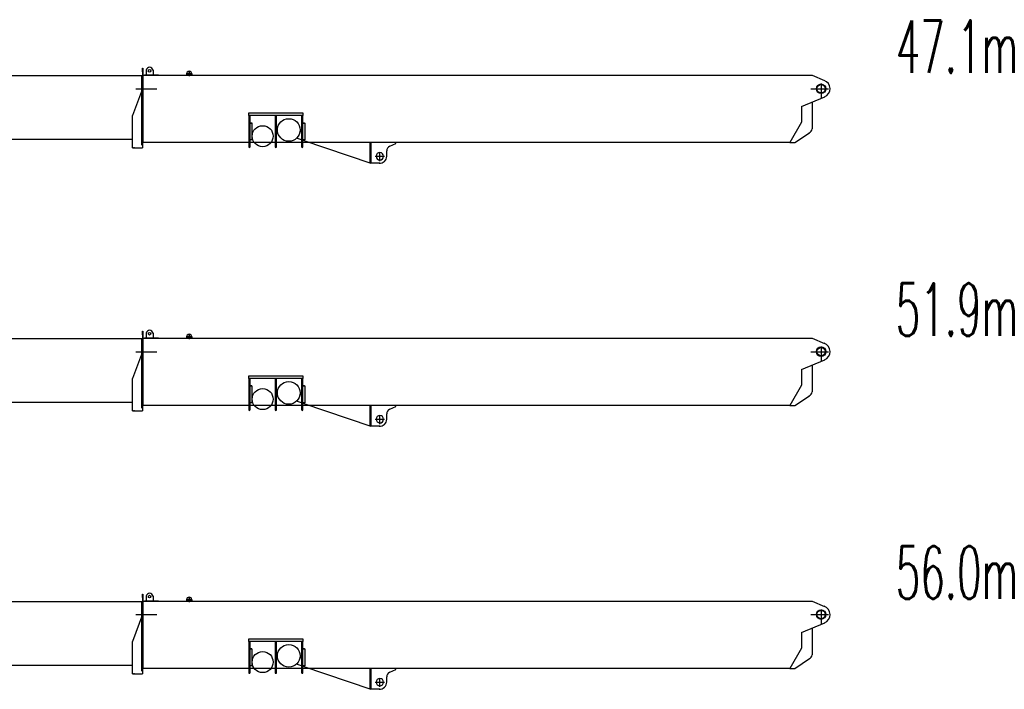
# Model space of a CAD drawing. Extents: x 13545 to 73484, y 3406 to 58416.
# Tile 4 of 10: x 54760 to 73484, y 3580 to 16312. Entities that reach past the tile are written whole.
import ezdxf
from ezdxf.enums import TextEntityAlignment as Align

# ---------------------------------------------------------------- set-up
doc = ezdxf.new("R2010")
doc.units = 0
doc.header["$LTSCALE"] = 50
doc.header["$MEASUREMENT"] = 0
doc.linetypes.add('CENTER', pattern=[50.5, 30, -9, 2.5, -9])
doc.linetypes.add('HIDDEN', pattern=[12.6, 8.4, -4.2])
doc.layers.get('0').update_dxf_attribs({"linetype": 'CONTINUOUS'})
for name, color, linetype in [('1', 7, 'CONTINUOUS'), ('11', 7, 'CONTINUOUS'), ('2', 7, 'CONTINUOUS')]:
    doc.layers.add(name, color=color, linetype=linetype)
doc.styles.get("Standard").update_dxf_attribs({"font": 'txt', "bigfont": 'bigfont'})

# ---------------------------------------------------------------- blocks, each defined once
blk = doc.blocks.new('*G152152')
at = {"layer": '1', "color": 7, "linetype": 'CONTINUOUS'}
for p, q in [((57933, 15281.002682), (57933, 15256.002682)), ((58033, 15281.002682), (58033, 15256.002682))]:
    blk.add_line(p, q, dxfattribs=at)
blk = doc.blocks.new('*G156156')
at = {"layer": '1', "color": 7, "linetype": 'CONTINUOUS'}
for centre, radius, start, end in [((61609.998322, 13714.663519), 69.996643, 179.498749, -90.5), ((61610.001387, 13714.665018), 69.998169, -90.502495, -0.5)]:
    blk.add_arc(centre, radius, start, end, dxfattribs=at)
blk = doc.blocks.new('*G155155')
at = {"color": 7, "linetype": 'CONTINUOUS'}
blk.add_blockref('*G156156', (0, 0), dxfattribs=at)
blk = doc.blocks.new('*G154154')
at = {"color": 7, "linetype": 'CONTINUOUS'}
blk.add_blockref('*G155155', (0, 0), dxfattribs=at)
blk = doc.blocks.new('*G153153')
at = {"color": 7, "linetype": 'CONTINUOUS'}
blk.add_blockref('*G154154', (0, 0), dxfattribs=at)
blk = doc.blocks.new('*G160160')
at = {"layer": '1', "color": 7, "linetype": 'CONTINUOUS'}
for centre, radius, start, end in [((61610.004237, 13715.341243), 69.996643, 89.5, 179.501251), ((61610.007275, 13715.339691), 69.998169, -0.5, 89.502495)]:
    blk.add_arc(centre, radius, start, end, dxfattribs=at)
blk = doc.blocks.new('*G159159')
at = {"color": 7, "linetype": 'CONTINUOUS'}
blk.add_blockref('*G160160', (0, 0), dxfattribs=at)
blk = doc.blocks.new('*G158158')
at = {"color": 7, "linetype": 'CONTINUOUS'}
blk.add_blockref('*G159159', (0, 0), dxfattribs=at)
blk = doc.blocks.new('*G157157')
at = {"color": 7, "linetype": 'CONTINUOUS'}
blk.add_blockref('*G158158', (0, 0), dxfattribs=at)
blk = doc.blocks.new('*G161161')
at = {"layer": '1', "color": 7, "linetype": 'CONTINUOUS'}
for p, q in [((69833, 15256), (70065.309933, 15156.954174)), ((69629, 14663), (70068.842056, 14844.562645)), ((69629, 14663), (69629, 14365.130295)), ((69833, 14747.209273), (69833, 14237.119387)), ((69629, 14365.130295), (69406, 13977)), ((69500, 13977), (69780.300775, 14162.911492)), ((69406, 13977), (69500, 13977))]:
    blk.add_line(p, q, dxfattribs=at)
at = {"layer": '1', "color": 7, "linetype": 'CENTER'}
for p, q in [((69802.978702, 15000), (70139.404435, 15000)), ((70000, 15098.221393), (70000, 14816.145295))]:
    blk.add_line(p, q, dxfattribs=at)
at = {"layer": '1', "color": 7, "linetype": 'CONTINUOUS'}
for centre, radius, start, end in [((70000, 15000), 170, -67.335502, 68.846255), ((69725, 14258), 110, -64.017161, -10.942499)]:
    blk.add_arc(centre, radius, start, end, dxfattribs=at)
blk = doc.blocks.new('*G162162')
at = {"layer": '1', "color": 7, "linetype": 'CONTINUOUS'}
for p, q in [((59114.895612, 14538.540862), (60146.893692, 14538.542358)), ((59114.895684, 14488.540484), (59114.895612, 14538.540862)), ((60146.89375, 14488.540453), (59114.895684, 14488.540484)), ((59114.895684, 14488.540484), (59114.895854, 13897.812117)), ((59142.894205, 13897.689854), (59142.8951, 14488.540286)), ((59616.89539, 14488.540564), (59616.895573, 13897.813723)), ((59644.894687, 13897.691454), (59644.895569, 14488.54036)), ((60118.894333, 14488.54065), (60118.894516, 13897.81381)), ((60146.892867, 13897.691547), (60146.89375, 14488.540453)), ((60146.893692, 14538.542358), (60146.89375, 14488.540453)), ((59142.89562, 14351.950608), (59172.992435, 14351.687957)), ((59172.959812, 14347.949696), (59142.897328, 14348.212048)), ((59142.897683, 14027.830888), (59143.123161, 14347.949142)), ((59143.123161, 14347.949142), (59175.891688, 14347.663175)), ((59172.992435, 14351.687957), (59172.959812, 14347.949696)), ((59175.891688, 14347.663175), (59175.894321, 14027.542931)), ((60146.893687, 14347.949773), (60179.891087, 14347.661809)), ((60146.894283, 14351.952301), (60176.991861, 14351.689643)), ((60176.959224, 14347.949857), (60146.895977, 14348.212215)), ((60176.991861, 14351.689643), (60176.959224, 14347.949857)), ((60179.891087, 14347.661809), (60179.893733, 14027.543091)), ((59175.894321, 14027.542931), (59142.897683, 14027.830888)), ((60179.893733, 14027.543091), (60146.896333, 14027.831055))]:
    blk.add_line(p, q, dxfattribs=at)
for centre, radius in [((59876.001689, 14215.318743), 215.001134), ((59379.886418, 14097.339846), 200.000752)]:
    blk.add_circle(centre, radius, dxfattribs=at)
for centre, radius, start, end in [((59128.894799, 13897.812025), 13.998945, 179.999634, -0.5), ((59630.894518, 13897.813631), 13.998945, 179.999634, -0.5), ((60132.894225, 13897.813711), 13.999708, 179.999619, -0.49997)]:
    blk.add_arc(centre, radius, start, end, dxfattribs=at)
blk = doc.blocks.new('*G164164')
at = {"layer": '1', "color": 7, "linetype": 'CONTINUOUS'}
for p, q in [((60118.894228, 14029.27176), (60025.641322, 14060.938486)), ((60118.894716, 14180.315105), (60088.136458, 14180.583528)), ((60179.894077, 14180.318375), (60179.893733, 14027.543091)), ((60146.89557, 14027.831061), (60146.82537, 14019.786934)), ((60146.82537, 14019.786934), (61434.315764, 13582.579473)), ((60179.893733, 14027.543091), (60146.89557, 14027.831061)), ((61426.267522, 13593.507261), (61426.26748, 13914.306297))]:
    blk.add_line(p, q, dxfattribs=at)
blk = doc.blocks.new('*G165165')
at = {"layer": '1', "color": 7, "linetype": 'HIDDEN'}
for p, q in [((61426.26748, 13914.306297), (61426.267422, 13964.308202)), ((61426.267422, 13964.308202), (61434.263486, 13964.238421)), ((61434.263486, 13964.238421), (61434.264156, 13914.306704))]:
    blk.add_line(p, q, dxfattribs=at)
at = {"layer": '1', "color": 7, "linetype": 'CONTINUOUS'}
for p, q in [((61426.272088, 13680.441151), (61426.272057, 13914.306257)), ((61434.268733, 13914.306665), (61434.268991, 13582.441735))]:
    blk.add_line(p, q, dxfattribs=at)
blk = doc.blocks.new('*G166166')
at = {"layer": '1', "color": 7, "linetype": 'CONTINUOUS'}
for p, q in [((61434.268733, 13914.306665), (61434.268915, 13680.371364)), ((61797.295532, 13906.786587), (61910.265472, 13959.304661)), ((61910.265472, 13959.304661), (61910.265472, 13977.002231)), ((61740.433364, 13715.306225), (61740.265756, 13816.487993))]:
    blk.add_line(p, q, dxfattribs=at)
for centre, radius, start, end in [((61840.274102, 13816.483491), 100.008247, 114.932701, 179.995773), ((61606.404501, 13716.475877), 134.034142, -94.361595, -0.500427)]:
    blk.add_arc(centre, radius, start, end, dxfattribs=at)
blk = doc.blocks.new('*G163163')
at = {"color": 7, "linetype": 'CONTINUOUS'}
for name in ['*G164164', '*G165165', '*G166166']:
    blk.add_blockref(name, (0, 0), dxfattribs=at)
blk = doc.blocks.new('*G168168')
at = {"layer": '1', "color": 7, "linetype": 'CONTINUOUS'}
blk.add_circle((70000.003876, 15000.31965), 89.995178, dxfattribs=at)
blk = doc.blocks.new('*G169169')
at = {"layer": '1', "color": 7, "linetype": 'CONTINUOUS'}
blk.add_circle((70000.003876, 15000.31965), 79.997241, dxfattribs=at)
blk = doc.blocks.new('*G170170')
at = {"layer": '1', "color": 7, "linetype": 'CONTINUOUS'}
for p, q in [((58264.771965, 15256.002684), (69629.007776, 15256.002199)), ((69629.007776, 15256.002199), (69832.743254, 15256.001943))]:
    blk.add_line(p, q, dxfattribs=at)
blk = doc.blocks.new('*G167167')
at = {"color": 7, "linetype": 'CONTINUOUS'}
for name in ['*G170170', '*G168168', '*G169169']:
    blk.add_blockref(name, (0, 0), dxfattribs=at)
blk = doc.blocks.new('*G171171')
at = {"layer": '1', "color": 7, "linetype": 'CONTINUOUS'}
blk.add_line((56907, 13876.002371), (57093.964205, 13876.001454), dxfattribs=at)
blk = doc.blocks.new('*G172172')
at = {"layer": '1', "color": 7, "linetype": 'CONTINUOUS'}
blk.add_line((56944.050442, 13876.000727), (56923.963019, 13876.002071), dxfattribs=at)
blk = doc.blocks.new('*G173173')
at = {"layer": '1', "color": 7, "linetype": 'CONTINUOUS'}
for p, q in [((57093.963206, 15322.504545), (57093.963349, 15391.501311)), ((57093.963349, 15391.501311), (57101.960176, 15391.571065)), ((57093.963206, 15322.504545), (57093.963679, 15251.392824)), ((57093.96329, 15256.002651), (57093.964205, 13876.001398))]:
    blk.add_line(p, q, dxfattribs=at)
blk = doc.blocks.new('*G174174')
at = {"layer": '1', "color": 7, "linetype": 'CONTINUOUS'}
blk.add_line((57309.769624, 15256.002196), (57133.739066, 15256.003298), dxfattribs=at)
blk.add_circle((57230.963436, 15342.005581), 25.496163, dxfattribs=at)
blk.add_arc((57230.963436, 15342.005581), 64.996979, 7.711782, 172.529166, dxfattribs=at)
blk = doc.blocks.new('*G151151')
at = {"layer": '1', "color": 7, "linetype": 'CONTINUOUS'}
for p, q in [((57101.960176, 15391.571065), (57101.960176, 13977.002231)), ((57093.963649, 15256.002997), (58255.639998, 15256.003029)), ((57166.518204, 15350.456584), (57166.518204, 15256.003083)), ((57295.372558, 15350.727523), (57295.372558, 15256.003003)), ((58255.639998, 15256.003029), (58267.36059, 15255.900745)), ((57093.96346, 15000), (56907.000046, 14491.504041)), ((56907, 13876.002371), (56907.000046, 14491.504041)), ((69406, 13977.002231), (57093.964138, 13977.002231)), ((61606.404501, 13582.441735), (61434.268991, 13582.441735))]:
    blk.add_line(p, q, dxfattribs=at)
at = {"layer": '1', "color": 7, "linetype": 'CENTER'}
for p, q in [((57073, 15256.002336), (57073, 13926.818118)), ((56967.192596, 14999.999685), (57367.192596, 14999.999685)), ((61519.745816, 13715), (61699.745816, 13715)), ((61610, 13624.170326), (61610, 13794.170326))]:
    blk.add_line(p, q, dxfattribs=at)
at = {"layer": '1', "color": 7, "linetype": 'HIDDEN'}
blk.add_line((57398.808045, 15256.001871), (57149.532496, 15256.00128), dxfattribs=at)
at = {"layer": '2', "color": 7, "linetype": 'CONTINUOUS'}
for p, q in [((57932.054619, 15281.002682), (58038.986495, 15281.002682)), ((57983, 15324.434211), (57983, 15238.681788))]:
    blk.add_line(p, q, dxfattribs=at)
blk.add_circle((57983, 15281.002682), 20, dxfattribs=at)
blk.add_arc((57983, 15281.002682), 50, 0, 180, dxfattribs=at)
at = {"color": 7, "linetype": 'CONTINUOUS'}
for name in ['*G173173', '*G174174', '*G152152', '*G167167', '*G161161', '*G162162', '*G163163', '*G171171', '*G172172', '*G153153', '*G157157']:
    blk.add_blockref(name, (0, 0), dxfattribs=at)
blk = doc.blocks.new('*G175175')
at = {"layer": '2', "color": 7, "linetype": 'CONTINUOUS'}
for p, q in [((47390.995214, 15305.048618), (47390.995672, 15370.933996)), ((47391.497842, 15370.933994), (47399.498483, 15370.864173)), ((47398.996313, 15370.864175), (47398.997218, 15305.047452)), ((47493.000547, 15364.236775), (47492.994714, 15204.017424)), ((47562.999388, 15204.015945), (47562.999477, 15363.931091)), ((47451.125595, 15302.034269), (47389.997329, 15302.033363)), ((47391.009176, 14972.456791), (47390.995977, 15305.048611)), ((47398.996618, 15304.97879), (47398.997402, 14973.018817)), ((47398.996625, 15302.033327), (47485.002367, 15302.032991)), ((47398.997444, 15305.073391), (47398.997218, 15305.047452)), ((47398.997218, 15305.047452), (47398.997527, 15204.016686)), ((57072.997721, 15243.081343), (47399.499534, 15242.990643)), ((47485.002367, 15302.032991), (47485.001834, 15005.053268)), ((47492.966828, 15005.053268), (47493.003776, 15305.048324)), ((47492.994714, 15204.017502), (47562.99935, 15204.016793)), ((47562.999629, 15207.633262), (47492.994846, 15207.632514)), ((47243.000221, 14511.049057), (47373, 15005.052953)), ((47390.998875, 13929.066924), (47390.998938, 14972.456791)), ((47398.997227, 14973.018817), (47398.997227, 13929.06704)), ((47242.999449, 14511.049057), (47412.998761, 14511.050232)), ((47243.000221, 14511.137555), (47242.999728, 13952.069336)), ((47390.998911, 14519.045864), (47390.929123, 14511.049037)), ((47242.999728, 13952.069336), (47242.99889, 13929.067368)), ((47242.99889, 13929.067368), (47398.997227, 13929.06704)), ((47242.999728, 13952.069336), (47242.999321, 13912.068426)), ((47253.001405, 13929.067056), (47273.001093, 13929.066478)), ((47340.782457, 13929.067023), (47394.999761, 13929.066916)), ((56907.000012, 14034.0556), (47398.997227, 14033.995129))]:
    blk.add_line(p, q, dxfattribs=at)
at = {"layer": '2', "color": 7, "linetype": 'CENTER'}
for p, q in [((47320.536034, 15000), (47454.621684, 15000)), ((47371, 15163.289601), (47371, 13965.052953))]:
    blk.add_line(p, q, dxfattribs=at)
at = {"layer": '2', "color": 7, "linetype": 'CONTINUOUS'}
for radius in [22.501471, 15.000916]:
    blk.add_circle((47527.998637, 15316.934017), radius, dxfattribs=at)
blk.add_arc((47527.999062, 15363.931347), 35.000415, -0.000407, 179.5, dxfattribs=at)
blk = doc.blocks.new('*G178178')
at = {"layer": '1', "color": 7, "linetype": 'CONTINUOUS'}
for p, q in [((57933, 10281.002682), (57933, 10256.002682)), ((58033, 10281.002682), (58033, 10256.002682))]:
    blk.add_line(p, q, dxfattribs=at)
blk = doc.blocks.new('*G182182')
at = {"layer": '1', "color": 7, "linetype": 'CONTINUOUS'}
for centre, radius, start, end in [((61609.998322, 8714.663519), 69.996643, 179.498749, -90.5), ((61610.001387, 8714.665018), 69.998169, -90.502495, -0.5)]:
    blk.add_arc(centre, radius, start, end, dxfattribs=at)
blk = doc.blocks.new('*G181181')
at = {"color": 7, "linetype": 'CONTINUOUS'}
blk.add_blockref('*G182182', (0, 0), dxfattribs=at)
blk = doc.blocks.new('*G180180')
at = {"color": 7, "linetype": 'CONTINUOUS'}
blk.add_blockref('*G181181', (0, 0), dxfattribs=at)
blk = doc.blocks.new('*G179179')
at = {"color": 7, "linetype": 'CONTINUOUS'}
blk.add_blockref('*G180180', (0, 0), dxfattribs=at)
blk = doc.blocks.new('*G186186')
at = {"layer": '1', "color": 7, "linetype": 'CONTINUOUS'}
for centre, radius, start, end in [((61610.004237, 8715.341243), 69.996643, 89.5, 179.501251), ((61610.007275, 8715.339691), 69.998169, -0.5, 89.502495)]:
    blk.add_arc(centre, radius, start, end, dxfattribs=at)
blk = doc.blocks.new('*G185185')
at = {"color": 7, "linetype": 'CONTINUOUS'}
blk.add_blockref('*G186186', (0, 0), dxfattribs=at)
blk = doc.blocks.new('*G184184')
at = {"color": 7, "linetype": 'CONTINUOUS'}
blk.add_blockref('*G185185', (0, 0), dxfattribs=at)
blk = doc.blocks.new('*G183183')
at = {"color": 7, "linetype": 'CONTINUOUS'}
blk.add_blockref('*G184184', (0, 0), dxfattribs=at)
blk = doc.blocks.new('*G187187')
at = {"layer": '1', "color": 7, "linetype": 'CONTINUOUS'}
for p, q in [((69833, 10256), (70065.309933, 10156.954174)), ((69629, 9663), (70068.842056, 9844.562645)), ((69833, 9747.209273), (69833, 9237.119387)), ((69629, 9663), (69629, 9365.130295)), ((69629, 9365.130295), (69406, 8977)), ((69500, 8977), (69780.300775, 9162.911492)), ((69406, 8977), (69500, 8977))]:
    blk.add_line(p, q, dxfattribs=at)
at = {"layer": '1', "color": 7, "linetype": 'CENTER'}
for p, q in [((69802.978702, 10000), (70139.404435, 10000)), ((70000, 10098.221393), (70000, 9816.145295))]:
    blk.add_line(p, q, dxfattribs=at)
at = {"layer": '1', "color": 7, "linetype": 'CONTINUOUS'}
for centre, radius, start, end in [((70000, 10000), 170, -67.335502, 68.846255), ((69725, 9258), 110, -64.017161, -10.942499)]:
    blk.add_arc(centre, radius, start, end, dxfattribs=at)
blk = doc.blocks.new('*G188188')
at = {"layer": '1', "color": 7, "linetype": 'CONTINUOUS'}
for p, q in [((59114.895612, 9538.540862), (60146.893692, 9538.542358)), ((59114.895684, 9488.540484), (59114.895612, 9538.540862)), ((60146.89375, 9488.540453), (59114.895684, 9488.540484)), ((59114.895684, 9488.540484), (59114.895854, 8897.812117)), ((59142.894205, 8897.689854), (59142.8951, 9488.540286)), ((59616.89539, 9488.540564), (59616.895573, 8897.813723)), ((59644.894687, 8897.691454), (59644.895569, 9488.54036)), ((60118.894333, 9488.54065), (60118.894516, 8897.81381)), ((60146.892867, 8897.691547), (60146.89375, 9488.540453)), ((60146.893692, 9538.542358), (60146.89375, 9488.540453)), ((59142.89562, 9351.950608), (59172.992435, 9351.687957)), ((59172.959812, 9347.949696), (59142.897328, 9348.212048)), ((59142.897683, 9027.830888), (59143.123161, 9347.949142)), ((59143.123161, 9347.949142), (59175.891688, 9347.663175)), ((59172.992435, 9351.687957), (59172.959812, 9347.949696)), ((59175.891688, 9347.663175), (59175.894321, 9027.542931)), ((60146.893687, 9347.949773), (60179.891087, 9347.661809)), ((60146.894283, 9351.952301), (60176.991861, 9351.689643)), ((60176.959224, 9347.949857), (60146.895977, 9348.212215)), ((60176.991861, 9351.689643), (60176.959224, 9347.949857)), ((60179.891087, 9347.661809), (60179.893733, 9027.543091)), ((59175.894321, 9027.542931), (59142.897683, 9027.830888)), ((60179.893733, 9027.543091), (60146.896333, 9027.831055))]:
    blk.add_line(p, q, dxfattribs=at)
for centre, radius in [((59876.001689, 9215.318743), 215.001134), ((59379.886418, 9097.339846), 200.000752)]:
    blk.add_circle(centre, radius, dxfattribs=at)
for centre, radius, start, end in [((59128.894799, 8897.812025), 13.998945, 179.999634, -0.5), ((59630.894518, 8897.813631), 13.998945, 179.999634, -0.5), ((60132.894225, 8897.813711), 13.999708, 179.999619, -0.49997)]:
    blk.add_arc(centre, radius, start, end, dxfattribs=at)
blk = doc.blocks.new('*G190190')
at = {"layer": '1', "color": 7, "linetype": 'CONTINUOUS'}
for p, q in [((60118.894716, 9180.315105), (60088.136458, 9180.583528)), ((60179.894077, 9180.318375), (60179.893733, 9027.543091)), ((60118.894228, 9029.27176), (60025.641322, 9060.938486)), ((60146.89557, 9027.831061), (60146.82537, 9019.786934)), ((60146.82537, 9019.786934), (61434.315764, 8582.579473)), ((60179.893733, 9027.543091), (60146.89557, 9027.831061)), ((61426.267522, 8593.507261), (61426.26748, 8914.306297))]:
    blk.add_line(p, q, dxfattribs=at)
blk = doc.blocks.new('*G191191')
at = {"layer": '1', "color": 7, "linetype": 'HIDDEN'}
for p, q in [((61426.26748, 8914.306297), (61426.267422, 8964.308202)), ((61426.267422, 8964.308202), (61434.263486, 8964.238421)), ((61434.263486, 8964.238421), (61434.264156, 8914.306704))]:
    blk.add_line(p, q, dxfattribs=at)
at = {"layer": '1', "color": 7, "linetype": 'CONTINUOUS'}
for p, q in [((61426.272088, 8680.441151), (61426.272057, 8914.306257)), ((61434.268733, 8914.306665), (61434.268991, 8582.441735))]:
    blk.add_line(p, q, dxfattribs=at)
blk = doc.blocks.new('*G192192')
at = {"layer": '1', "color": 7, "linetype": 'CONTINUOUS'}
for p, q in [((61434.268733, 8914.306665), (61434.268915, 8680.371364)), ((61740.433364, 8715.306225), (61740.265756, 8816.487993)), ((61797.295532, 8906.786587), (61910.265472, 8959.304661)), ((61910.265472, 8959.304661), (61910.265472, 8977.002231))]:
    blk.add_line(p, q, dxfattribs=at)
for centre, radius, start, end in [((61840.274102, 8816.483491), 100.008247, 114.932701, 179.995773), ((61606.404501, 8716.475877), 134.034142, -94.361595, -0.500427)]:
    blk.add_arc(centre, radius, start, end, dxfattribs=at)
blk = doc.blocks.new('*G189189')
at = {"color": 7, "linetype": 'CONTINUOUS'}
for name in ['*G190190', '*G191191', '*G192192']:
    blk.add_blockref(name, (0, 0), dxfattribs=at)
blk = doc.blocks.new('*G194194')
at = {"layer": '1', "color": 7, "linetype": 'CONTINUOUS'}
blk.add_circle((70000.003876, 10000.31965), 89.995178, dxfattribs=at)
blk = doc.blocks.new('*G195195')
at = {"layer": '1', "color": 7, "linetype": 'CONTINUOUS'}
blk.add_circle((70000.003876, 10000.31965), 79.997241, dxfattribs=at)
blk = doc.blocks.new('*G196196')
at = {"layer": '1', "color": 7, "linetype": 'CONTINUOUS'}
for p, q in [((58264.771965, 10256.002684), (69629.007776, 10256.002199)), ((69629.007776, 10256.002199), (69832.743254, 10256.001943))]:
    blk.add_line(p, q, dxfattribs=at)
blk = doc.blocks.new('*G193193')
at = {"color": 7, "linetype": 'CONTINUOUS'}
for name in ['*G196196', '*G194194', '*G195195']:
    blk.add_blockref(name, (0, 0), dxfattribs=at)
blk = doc.blocks.new('*G197197')
at = {"layer": '1', "color": 7, "linetype": 'CONTINUOUS'}
blk.add_line((56907, 8876.002371), (57093.964205, 8876.001454), dxfattribs=at)
blk = doc.blocks.new('*G198198')
at = {"layer": '1', "color": 7, "linetype": 'CONTINUOUS'}
blk.add_line((56944.050442, 8876.000727), (56923.963019, 8876.002071), dxfattribs=at)
blk = doc.blocks.new('*G199199')
at = {"layer": '1', "color": 7, "linetype": 'CONTINUOUS'}
for p, q in [((57093.963206, 10322.504545), (57093.963349, 10391.501311)), ((57093.963206, 10322.504545), (57093.963679, 10251.392824)), ((57093.963349, 10391.501311), (57101.960176, 10391.571065)), ((57093.96329, 10256.002651), (57093.964205, 8876.001398))]:
    blk.add_line(p, q, dxfattribs=at)
blk = doc.blocks.new('*G200200')
at = {"layer": '1', "color": 7, "linetype": 'CONTINUOUS'}
blk.add_line((57309.769624, 10256.002196), (57133.739066, 10256.003298), dxfattribs=at)
blk.add_circle((57230.963436, 10342.005581), 25.496163, dxfattribs=at)
blk.add_arc((57230.963436, 10342.005581), 64.996979, 7.711782, 172.529166, dxfattribs=at)
blk = doc.blocks.new('*G177177')
at = {"layer": '1', "color": 7, "linetype": 'CONTINUOUS'}
for p, q in [((57101.960176, 10391.571065), (57101.960176, 8977.002231)), ((57166.518204, 10350.456584), (57166.518204, 10256.003083)), ((57295.372558, 10350.727523), (57295.372558, 10256.003003)), ((57093.963649, 10256.002997), (58255.639998, 10256.003029)), ((58255.639998, 10256.003029), (58267.36059, 10255.900745)), ((57093.96346, 10000), (56907.000046, 9491.504041)), ((56907, 8876.002371), (56907.000046, 9491.504041)), ((69406, 8977.002231), (57093.964138, 8977.002231)), ((61606.404501, 8582.441735), (61434.268991, 8582.441735))]:
    blk.add_line(p, q, dxfattribs=at)
at = {"layer": '1', "color": 7, "linetype": 'CENTER'}
for p, q in [((57073, 10256.002336), (57073, 8926.818118)), ((56967.192596, 9999.999685), (57367.192596, 9999.999685)), ((61519.745816, 8715), (61699.745816, 8715)), ((61610, 8624.170326), (61610, 8794.170326))]:
    blk.add_line(p, q, dxfattribs=at)
at = {"layer": '1', "color": 7, "linetype": 'HIDDEN'}
blk.add_line((57398.808045, 10256.001871), (57149.532496, 10256.00128), dxfattribs=at)
at = {"layer": '2', "color": 7, "linetype": 'CONTINUOUS'}
for p, q in [((57983, 10324.434211), (57983, 10238.681788)), ((57932.054619, 10281.002682), (58038.986495, 10281.002682))]:
    blk.add_line(p, q, dxfattribs=at)
blk.add_circle((57983, 10281.002682), 20, dxfattribs=at)
blk.add_arc((57983, 10281.002682), 50, 0, 180, dxfattribs=at)
at = {"color": 7, "linetype": 'CONTINUOUS'}
for name in ['*G199199', '*G200200', '*G178178', '*G193193', '*G187187', '*G188188', '*G189189', '*G197197', '*G198198', '*G179179', '*G183183']:
    blk.add_blockref(name, (0, 0), dxfattribs=at)
blk = doc.blocks.new('*G201201')
at = {"layer": '2', "color": 7, "linetype": 'CONTINUOUS'}
for p, q in [((47451.125595, 10302.034269), (47389.997329, 10302.033363)), ((47390.995214, 10305.048618), (47390.995672, 10370.933996)), ((47391.009176, 9972.456791), (47390.995977, 10305.048611)), ((47391.497842, 10370.933994), (47399.498483, 10370.864173)), ((47398.996313, 10370.864175), (47398.997218, 10305.047452)), ((47398.996618, 10304.97879), (47398.997402, 9973.018817)), ((47398.996625, 10302.033327), (47485.002367, 10302.032991)), ((47398.997444, 10305.073391), (47398.997218, 10305.047452)), ((47398.997218, 10305.047452), (47398.997527, 10204.016686)), ((47485.002367, 10302.032991), (47485.001834, 10005.053268)), ((47492.966828, 10005.053268), (47493.003776, 10305.048324)), ((47493.000547, 10364.236775), (47492.994714, 10204.017424)), ((47562.999388, 10204.015945), (47562.999477, 10363.931091)), ((57072.997721, 10243.081343), (47399.499534, 10242.990643)), ((47492.994714, 10204.017502), (47562.99935, 10204.016793)), ((47562.999629, 10207.633262), (47492.994846, 10207.632514)), ((47243.000221, 9511.049057), (47373, 10005.052953)), ((47390.998875, 8929.066924), (47390.998938, 9972.456791)), ((47398.997227, 9973.018817), (47398.997227, 8929.06704)), ((47242.999449, 9511.049057), (47412.998761, 9511.050232)), ((47243.000221, 9511.137555), (47242.999728, 8952.069336)), ((47390.998911, 9519.045864), (47390.929123, 9511.049037)), ((56907.000012, 9034.0556), (47398.997227, 9033.995129)), ((47242.999728, 8952.069336), (47242.99889, 8929.067368)), ((47242.99889, 8929.067368), (47398.997227, 8929.06704)), ((47242.999728, 8952.069336), (47242.999321, 8912.068426)), ((47253.001405, 8929.067056), (47273.001093, 8929.066478)), ((47340.782457, 8929.067023), (47394.999761, 8929.066916))]:
    blk.add_line(p, q, dxfattribs=at)
at = {"layer": '2', "color": 7, "linetype": 'CENTER'}
for p, q in [((47371, 10163.289601), (47371, 8965.052953)), ((47320.536034, 10000), (47454.621684, 10000))]:
    blk.add_line(p, q, dxfattribs=at)
at = {"layer": '2', "color": 7, "linetype": 'CONTINUOUS'}
for radius in [22.501471, 15.000916]:
    blk.add_circle((47527.998637, 10316.934017), radius, dxfattribs=at)
blk.add_arc((47527.999062, 10363.931347), 35.000415, -0.000407, 179.5, dxfattribs=at)
blk = doc.blocks.new('*G204204')
at = {"layer": '1', "color": 7, "linetype": 'CONTINUOUS'}
for p, q in [((57933, 5281.002682), (57933, 5256.002682)), ((58033, 5281.002682), (58033, 5256.002682))]:
    blk.add_line(p, q, dxfattribs=at)
blk = doc.blocks.new('*G208208')
at = {"layer": '1', "color": 7, "linetype": 'CONTINUOUS'}
for centre, radius, start, end in [((61609.998322, 3714.663519), 69.996643, 179.498749, -90.5), ((61610.001387, 3714.665018), 69.998169, -90.502495, -0.5)]:
    blk.add_arc(centre, radius, start, end, dxfattribs=at)
blk = doc.blocks.new('*G207207')
at = {"color": 7, "linetype": 'CONTINUOUS'}
blk.add_blockref('*G208208', (0, 0), dxfattribs=at)
blk = doc.blocks.new('*G206206')
at = {"color": 7, "linetype": 'CONTINUOUS'}
blk.add_blockref('*G207207', (0, 0), dxfattribs=at)
blk = doc.blocks.new('*G205205')
at = {"color": 7, "linetype": 'CONTINUOUS'}
blk.add_blockref('*G206206', (0, 0), dxfattribs=at)
blk = doc.blocks.new('*G212212')
at = {"layer": '1', "color": 7, "linetype": 'CONTINUOUS'}
for centre, radius, start, end in [((61610.004237, 3715.341243), 69.996643, 89.5, 179.501251), ((61610.007275, 3715.339691), 69.998169, -0.5, 89.502495)]:
    blk.add_arc(centre, radius, start, end, dxfattribs=at)
blk = doc.blocks.new('*G211211')
at = {"color": 7, "linetype": 'CONTINUOUS'}
blk.add_blockref('*G212212', (0, 0), dxfattribs=at)
blk = doc.blocks.new('*G210210')
at = {"color": 7, "linetype": 'CONTINUOUS'}
blk.add_blockref('*G211211', (0, 0), dxfattribs=at)
blk = doc.blocks.new('*G209209')
at = {"color": 7, "linetype": 'CONTINUOUS'}
blk.add_blockref('*G210210', (0, 0), dxfattribs=at)
blk = doc.blocks.new('*G213213')
at = {"layer": '1', "color": 7, "linetype": 'CONTINUOUS'}
for p, q in [((69833, 5256), (70065.309933, 5156.954174)), ((69629, 4663), (70068.842056, 4844.562645)), ((69833, 4747.209273), (69833, 4237.119387)), ((69629, 4663), (69629, 4365.130295)), ((69629, 4365.130295), (69406, 3977)), ((69500, 3977), (69780.300775, 4162.911492)), ((69406, 3977), (69500, 3977))]:
    blk.add_line(p, q, dxfattribs=at)
at = {"layer": '1', "color": 7, "linetype": 'CENTER'}
for p, q in [((70000, 5098.221393), (70000, 4816.145295)), ((69802.978702, 5000), (70139.404435, 5000))]:
    blk.add_line(p, q, dxfattribs=at)
at = {"layer": '1', "color": 7, "linetype": 'CONTINUOUS'}
for centre, radius, start, end in [((70000, 5000), 170, -67.335502, 68.846255), ((69725, 4258), 110, -64.017161, -10.942499)]:
    blk.add_arc(centre, radius, start, end, dxfattribs=at)
blk = doc.blocks.new('*G214214')
at = {"layer": '1', "color": 7, "linetype": 'CONTINUOUS'}
for p, q in [((59114.895612, 4538.540862), (60146.893692, 4538.542358)), ((59114.895684, 4488.540484), (59114.895612, 4538.540862)), ((60146.893692, 4538.542358), (60146.89375, 4488.540453)), ((60146.89375, 4488.540453), (59114.895684, 4488.540484)), ((59114.895684, 4488.540484), (59114.895854, 3897.812117)), ((59142.894205, 3897.689854), (59142.8951, 4488.540286)), ((59142.89562, 4351.950608), (59172.992435, 4351.687957)), ((59172.959812, 4347.949696), (59142.897328, 4348.212048)), ((59142.897683, 4027.830888), (59143.123161, 4347.949142)), ((59143.123161, 4347.949142), (59175.891688, 4347.663175)), ((59172.992435, 4351.687957), (59172.959812, 4347.949696)), ((59175.891688, 4347.663175), (59175.894321, 4027.542931)), ((59616.89539, 4488.540564), (59616.895573, 3897.813723)), ((59644.894687, 3897.691454), (59644.895569, 4488.54036)), ((60118.894333, 4488.54065), (60118.894516, 3897.81381)), ((60146.892867, 3897.691547), (60146.89375, 4488.540453)), ((60146.893687, 4347.949773), (60179.891087, 4347.661809)), ((60146.894283, 4351.952301), (60176.991861, 4351.689643)), ((60176.959224, 4347.949857), (60146.895977, 4348.212215)), ((60176.991861, 4351.689643), (60176.959224, 4347.949857)), ((60179.891087, 4347.661809), (60179.893733, 4027.543091)), ((59175.894321, 4027.542931), (59142.897683, 4027.830888)), ((60179.893733, 4027.543091), (60146.896333, 4027.831055))]:
    blk.add_line(p, q, dxfattribs=at)
for centre, radius in [((59876.001689, 4215.318743), 215.001134), ((59379.886418, 4097.339846), 200.000752)]:
    blk.add_circle(centre, radius, dxfattribs=at)
for centre, radius, start, end in [((59128.894799, 3897.812025), 13.998945, 179.999634, -0.5), ((59630.894518, 3897.813631), 13.998945, 179.999634, -0.5), ((60132.894225, 3897.813711), 13.999708, 179.999619, -0.49997)]:
    blk.add_arc(centre, radius, start, end, dxfattribs=at)
blk = doc.blocks.new('*G216216')
at = {"layer": '1', "color": 7, "linetype": 'CONTINUOUS'}
for p, q in [((60118.894716, 4180.315105), (60088.136458, 4180.583528)), ((60179.894077, 4180.318375), (60179.893733, 4027.543091)), ((60118.894228, 4029.27176), (60025.641322, 4060.938486)), ((60146.89557, 4027.831061), (60146.82537, 4019.786934)), ((60146.82537, 4019.786934), (61434.315764, 3582.579473)), ((60179.893733, 4027.543091), (60146.89557, 4027.831061)), ((61426.267522, 3593.507261), (61426.26748, 3914.306297))]:
    blk.add_line(p, q, dxfattribs=at)
blk = doc.blocks.new('*G217217')
at = {"layer": '1', "color": 7, "linetype": 'HIDDEN'}
for p, q in [((61426.26748, 3914.306297), (61426.267422, 3964.308202)), ((61426.267422, 3964.308202), (61434.263486, 3964.238421)), ((61434.263486, 3964.238421), (61434.264156, 3914.306704))]:
    blk.add_line(p, q, dxfattribs=at)
at = {"layer": '1', "color": 7, "linetype": 'CONTINUOUS'}
for p, q in [((61426.272088, 3680.441151), (61426.272057, 3914.306257)), ((61434.268733, 3914.306665), (61434.268991, 3582.441735))]:
    blk.add_line(p, q, dxfattribs=at)
blk = doc.blocks.new('*G218218')
at = {"layer": '1', "color": 7, "linetype": 'CONTINUOUS'}
for p, q in [((61797.295532, 3906.786587), (61910.265472, 3959.304661)), ((61910.265472, 3959.304661), (61910.265472, 3977.002231)), ((61434.268733, 3914.306665), (61434.268915, 3680.371364)), ((61740.433364, 3715.306225), (61740.265756, 3816.487993))]:
    blk.add_line(p, q, dxfattribs=at)
for centre, radius, start, end in [((61840.274102, 3816.483491), 100.008247, 114.932701, 179.995773), ((61606.404501, 3716.475877), 134.034142, -94.361595, -0.500427)]:
    blk.add_arc(centre, radius, start, end, dxfattribs=at)
blk = doc.blocks.new('*G215215')
at = {"color": 7, "linetype": 'CONTINUOUS'}
for name in ['*G216216', '*G217217', '*G218218']:
    blk.add_blockref(name, (0, 0), dxfattribs=at)
blk = doc.blocks.new('*G220220')
at = {"layer": '1', "color": 7, "linetype": 'CONTINUOUS'}
blk.add_circle((70000.003876, 5000.31965), 89.995178, dxfattribs=at)
blk = doc.blocks.new('*G221221')
at = {"layer": '1', "color": 7, "linetype": 'CONTINUOUS'}
blk.add_circle((70000.003876, 5000.31965), 79.997241, dxfattribs=at)
blk = doc.blocks.new('*G222222')
at = {"layer": '1', "color": 7, "linetype": 'CONTINUOUS'}
for p, q in [((58264.771965, 5256.002684), (69629.007776, 5256.002199)), ((69629.007776, 5256.002199), (69832.743254, 5256.001943))]:
    blk.add_line(p, q, dxfattribs=at)
blk = doc.blocks.new('*G219219')
at = {"color": 7, "linetype": 'CONTINUOUS'}
for name in ['*G222222', '*G220220', '*G221221']:
    blk.add_blockref(name, (0, 0), dxfattribs=at)
blk = doc.blocks.new('*G223223')
at = {"layer": '1', "color": 7, "linetype": 'CONTINUOUS'}
blk.add_line((56907, 3876.002371), (57093.964205, 3876.001454), dxfattribs=at)
blk = doc.blocks.new('*G224224')
at = {"layer": '1', "color": 7, "linetype": 'CONTINUOUS'}
blk.add_line((56944.050442, 3876.000727), (56923.963019, 3876.002071), dxfattribs=at)
blk = doc.blocks.new('*G225225')
at = {"layer": '1', "color": 7, "linetype": 'CONTINUOUS'}
for p, q in [((57093.963206, 5322.504545), (57093.963349, 5391.501311)), ((57093.963206, 5322.504545), (57093.963679, 5251.392824)), ((57093.96329, 5256.002651), (57093.964205, 3876.001398)), ((57093.963349, 5391.501311), (57101.960176, 5391.571065))]:
    blk.add_line(p, q, dxfattribs=at)
blk = doc.blocks.new('*G226226')
at = {"layer": '1', "color": 7, "linetype": 'CONTINUOUS'}
blk.add_line((57309.769624, 5256.002196), (57133.739066, 5256.003298), dxfattribs=at)
blk.add_circle((57230.963436, 5342.005581), 25.496163, dxfattribs=at)
blk.add_arc((57230.963436, 5342.005581), 64.996979, 7.711782, 172.529166, dxfattribs=at)
blk = doc.blocks.new('*G203203')
at = {"layer": '1', "color": 7, "linetype": 'CENTER'}
for p, q in [((57073, 5256.002336), (57073, 3926.818118)), ((56967.192596, 4999.999685), (57367.192596, 4999.999685)), ((61610, 3624.170326), (61610, 3794.170326)), ((61519.745816, 3715), (61699.745816, 3715))]:
    blk.add_line(p, q, dxfattribs=at)
at = {"layer": '1', "color": 7, "linetype": 'CONTINUOUS'}
for p, q in [((57093.963649, 5256.002997), (58255.639998, 5256.003029)), ((57101.960176, 5391.571065), (57101.960176, 3977.002231)), ((57166.518204, 5350.456584), (57166.518204, 5256.003083)), ((57295.372558, 5350.727523), (57295.372558, 5256.003003)), ((58255.639998, 5256.003029), (58267.36059, 5255.900745)), ((57093.96346, 5000), (56907.000046, 4491.504041)), ((56907, 3876.002371), (56907.000046, 4491.504041)), ((69406, 3977.002231), (57093.964138, 3977.002231)), ((61606.404501, 3582.441735), (61434.268991, 3582.441735))]:
    blk.add_line(p, q, dxfattribs=at)
at = {"layer": '1', "color": 7, "linetype": 'HIDDEN'}
blk.add_line((57398.808045, 5256.001871), (57149.532496, 5256.00128), dxfattribs=at)
at = {"layer": '2', "color": 7, "linetype": 'CONTINUOUS'}
for p, q in [((57932.054619, 5281.002682), (58038.986495, 5281.002682)), ((57983, 5324.434211), (57983, 5238.681788))]:
    blk.add_line(p, q, dxfattribs=at)
blk.add_circle((57983, 5281.002682), 20, dxfattribs=at)
blk.add_arc((57983, 5281.002682), 50, 0, 180, dxfattribs=at)
at = {"color": 7, "linetype": 'CONTINUOUS'}
for name in ['*G225225', '*G226226', '*G204204', '*G219219', '*G213213', '*G214214', '*G215215', '*G223223', '*G224224', '*G209209', '*G205205']:
    blk.add_blockref(name, (0, 0), dxfattribs=at)
blk = doc.blocks.new('*G228228')
at = {"layer": '2', "color": 7, "linetype": 'CONTINUOUS'}
for p, q in [((46406.125595, 5302.034269), (46344.997329, 5302.033363)), ((46345.995214, 5305.048618), (46345.995672, 5370.933996)), ((46346.009176, 4972.456791), (46345.995977, 5305.048611)), ((46346.497842, 5370.933994), (46354.498483, 5370.864173)), ((46353.996313, 5370.864175), (46353.997218, 5305.047452)), ((46353.996618, 5304.97879), (46353.997402, 4973.018817)), ((46353.996625, 5302.033327), (46440.002367, 5302.032991)), ((46353.997444, 5305.073391), (46353.997218, 5305.047452)), ((46353.997218, 5305.047452), (46353.997527, 5204.016686)), ((57072.997721, 5243.091141), (46354.499534, 5242.990643)), ((46440.002367, 5302.032991), (46440.001834, 5005.053268)), ((46447.966828, 5005.053268), (46448.003776, 5305.048324)), ((46448.000547, 5364.236775), (46447.994714, 5204.017424)), ((46517.999388, 5204.015945), (46517.999477, 5363.931091)), ((46447.994714, 5204.017502), (46517.99935, 5204.016793)), ((46517.999629, 5207.633262), (46447.994846, 5207.632514)), ((46198.000221, 4511.049057), (46328, 5005.052953)), ((46345.998875, 3929.066924), (46345.998938, 4972.456791)), ((46353.997227, 4973.018817), (46353.997227, 3929.06704)), ((46197.999449, 4511.049057), (46367.998761, 4511.050232)), ((46198.000221, 4511.137555), (46197.999728, 3952.069336)), ((46345.998911, 4519.045864), (46345.929123, 4511.049037)), ((46197.999728, 3952.069336), (46197.99889, 3929.067368)), ((46197.999728, 3952.069336), (46197.999321, 3912.068426)), ((56906.998995, 4034.062246), (46353.997227, 4033.995129)), ((46197.99889, 3929.067368), (46353.997227, 3929.06704)), ((46208.001405, 3929.067056), (46228.001093, 3929.066478)), ((46295.782457, 3929.067023), (46349.999761, 3929.066916))]:
    blk.add_line(p, q, dxfattribs=at)
at = {"layer": '2', "color": 7, "linetype": 'CENTER'}
for p, q in [((46326, 5163.289601), (46326, 3965.052953)), ((46275.536034, 5000), (46409.621684, 5000))]:
    blk.add_line(p, q, dxfattribs=at)
at = {"layer": '2', "color": 7, "linetype": 'CONTINUOUS'}
for radius in [22.501471, 15.000916]:
    blk.add_circle((46482.998637, 5316.934017), radius, dxfattribs=at)
blk.add_arc((46482.999062, 5363.931347), 35.000415, -0.000407, 179.5, dxfattribs=at)

msp = doc.modelspace()

# ---------------------------------------------------------------- block references
at = {"color": 7, "linetype": 'CONTINUOUS'}
for name in ['*G175175', '*G151151', '*G201201', '*G177177', '*G228228', '*G203203']:
    msp.add_blockref(name, (0, 0), dxfattribs=at)

# ---------------------------------------------------------------- texts
at = {"layer": '11', "color": 7, "linetype": 'CENTER', "width": 0.543478}
for s, p in [('47.1m', (71420, 15000)), ('51.9m', (71420, 10000)), ('56.0m', (71420, 5000))]:
    msp.add_text(s, height=1000, dxfattribs=at).set_placement(p, align=Align.BOTTOM_LEFT)

doc.saveas('drawing.dxf')
